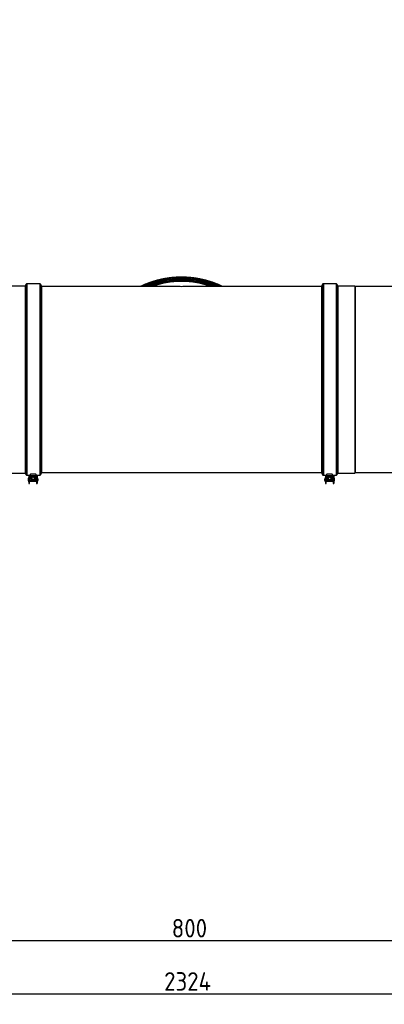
# Model space of a CAD drawing. Header units: millimetres. Extents: x 158 to 846, y 86 to 749.
# Tile 49 of 95: x 258 to 327, y 454 to 640. Entities that reach past the tile are written whole.
import ezdxf

# ---------------------------------------------------------------- set-up
doc = ezdxf.new("R2010")
doc.units = ezdxf.units.MM
doc.layers.add('1', color=7, linetype='CONTINUOUS', true_color=0xffffff)
doc.layers.add('TOP', color=7, linetype='CONTINUOUS', true_color=0xffffff)
doc.styles.add('iso-1', font='isocp.shx')
doc.dimstyles.get("Standard").update_dxf_attribs({"dimtxt": 0.18, "dimasz": 0.18, "dimexe": 0.18, "dimexo": 0.0625, "dimgap": 0.09, "dimtad": 0, "dimtih": 1, "dimtoh": 1, "dimdec": 4, "dimzin": 0, "dimdsep": 46, "dimtxsty": 'Standard', "dimcen": 0.09, "dimadec": 0, "dimazin": 0, "dimtfac": 1, "dimtdec": 4, "dimtofl": 0, "dimtmove": 0, "dimatfit": 3, "dimfxl": 1, "dimtolj": 1, "dimtzin": 0, "dimarcsym": 0})

# ---------------------------------------------------------------- blocks, each defined once
blk = doc.blocks.new('DimnDraft3D2')
at = {"layer": 'TOP', "color": 2, "linetype": 'Continuous', "transparency": 16777216}
for p, q in [((249.27, 488.61), (249.27, 464.52)), ((329.27, 488.61), (329.27, 464.52)), ((249.27, 466.52), (329.27, 466.52))]:
    blk.add_line(p, q, dxfattribs=at)
for points in [[(249.27, 466.52), (252.77, 466.98), (252.77, 466.06), (249.27, 466.52)], [(329.27, 466.52), (325.77, 466.06), (325.77, 466.98), (329.27, 466.52)]]:
    blk.add_solid(points, dxfattribs=at)
at = {"layer": 'TOP', "color": 2, "linetype": 'Continuous', "transparency": 16777216, "insert": (286.93, 467.09), "char_height": 3.5, "attachment_point": 7, "line_spacing_factor": 0.963855, "style": 'iso-1'}
blk.add_mtext('\\W01.000;\\fisocp.shx,bigfont.shx;800 ', dxfattribs=at)
blk = doc.blocks.new('DimnDraft3D4')
at = {"layer": 'TOP', "color": 2, "linetype": 'Continuous', "transparency": 16777216}
for p, q in [((173.07, 621.76), (173.07, 746.14)), ((405.52, 731.36), (405.52, 746.14)), ((405.52, 744.14), (173.07, 744.14))]:
    blk.add_line(p, q, dxfattribs=at)
for points in [[(173.07, 744.14), (176.57, 744.6), (176.57, 743.68), (173.07, 744.14)], [(405.52, 744.14), (402.02, 743.68), (402.02, 744.6), (405.52, 744.14)]]:
    blk.add_solid(points, dxfattribs=at)
at = {"layer": 'TOP', "color": 2, "linetype": 'Continuous', "transparency": 16777216, "insert": (285.73, 744.71), "char_height": 3.5, "attachment_point": 7, "line_spacing_factor": 0.963855, "style": 'iso-1'}
blk.add_mtext('\\W01.000;\\fisocp.shx,bigfont.shx;2325 ', dxfattribs=at)
blk = doc.blocks.new('DimnDraft3D5')
at = {"layer": 'TOP', "color": 2, "linetype": 'Continuous', "transparency": 16777216}
for p, q in [((173.07, 488.61), (173.07, 454.47)), ((405.47, 488.61), (405.47, 454.47)), ((173.07, 456.47), (405.47, 456.47))]:
    blk.add_line(p, q, dxfattribs=at)
for points in [[(173.07, 456.47), (176.57, 456.93), (176.57, 456.01), (173.07, 456.47)], [(405.47, 456.47), (401.97, 456.01), (401.97, 456.93), (405.47, 456.47)]]:
    blk.add_solid(points, dxfattribs=at)
at = {"layer": 'TOP', "color": 2, "linetype": 'Continuous', "transparency": 16777216, "insert": (285.5, 457.04), "char_height": 3.5, "attachment_point": 7, "line_spacing_factor": 0.963855, "style": 'iso-1'}
blk.add_mtext('\\W01.000;\\fisocp.shx,bigfont.shx;2324 ', dxfattribs=at)

msp = doc.modelspace()

# ---------------------------------------------------------------- linework, layer by layer
at = {"layer": '1', "color": 7, "linetype": 'Continuous'}
for p, q in [((259.267, 590.1), (255.453, 590.1)), ((259.44, 590.445), (259.267, 590.145)), ((259.267, 590.145), (259.267, 554.745)), ((262, 590.52), (259.57, 590.52)), ((262.317, 590.12), (262.13, 590.445)), ((262.317, 590.12), (262.317, 554.77)), ((287.86, 590.005), (262.349, 590.005)), ((315.209, 590.005), (289.698, 590.005)), ((315.429, 590.445), (315.256, 590.145)), ((315.256, 590.145), (315.256, 554.745)), ((317.988, 590.52), (315.559, 590.52)), ((318.306, 590.12), (318.118, 590.445)), ((318.306, 590.12), (318.306, 554.77)), ((321.494, 590.1), (318.306, 590.1)), ((321.589, 590.005), (321.494, 590.1)), ((321.494, 590.1), (321.494, 554.79)), ((329.267, 590.005), (321.589, 590.005)), ((321.589, 590.005), (321.589, 554.885)), ((255.453, 554.79), (259.267, 554.79)), ((259.267, 554.745), (259.44, 554.445)), ((259.57, 554.37), (260.253, 554.37)), ((259.978, 554.37), (259.978, 553.954)), ((259.978, 554.357), (260.078, 554.357)), ((260.078, 554.369), (260.078, 554.37)), ((260.078, 553.954), (260.078, 554.369)), ((260.153, 554.234), (260.153, 554.221)), ((260.502, 554.234), (260.153, 554.234)), ((260.153, 554.221), (260.487, 554.221)), ((260.153, 554.138), (260.153, 554.221)), ((260.153, 554.125), (260.153, 554.138)), ((260.497, 554.138), (260.153, 554.138)), ((260.153, 553.476), (260.153, 554.125)), ((260.153, 554.125), (260.483, 554.125)), ((260.253, 554.652), (260.253, 554.593)), ((260.253, 554.31), (260.253, 554.593)), ((261.253, 554.593), (260.253, 554.593)), ((260.253, 554.31), (261.253, 554.31)), ((260.714, 554.133), (260.436, 553.927)), ((260.489, 553.907), (260.72, 554.079)), ((261.032, 553.995), (260.714, 554.133)), ((260.714, 554.133), (260.72, 554.079)), ((260.72, 554.079), (260.985, 553.964)), ((261.353, 554.234), (260.999, 554.234)), ((261.353, 554.138), (261.01, 554.138)), ((261.015, 554.221), (261.353, 554.221)), ((261.024, 554.125), (261.353, 554.125)), ((261.253, 554.593), (261.253, 554.652)), ((261.253, 554.593), (261.253, 554.31)), ((261.253, 554.37), (262, 554.37)), ((261.353, 554.234), (261.353, 554.221)), ((261.353, 554.221), (261.353, 554.138)), ((261.353, 554.125), (261.353, 554.138)), ((261.353, 554.125), (261.353, 553.476)), ((261.428, 554.37), (261.428, 554.369)), ((261.428, 554.369), (261.428, 553.954)), ((261.428, 554.357), (261.528, 554.357)), ((261.528, 554.37), (261.528, 553.954)), ((262.13, 554.445), (262.317, 554.77)), ((262.349, 554.885), (315.209, 554.885)), ((315.256, 554.745), (315.429, 554.445)), ((315.559, 554.37), (316.242, 554.37)), ((315.967, 554.37), (315.967, 553.954)), ((315.967, 554.358), (316.067, 554.358)), ((316.067, 554.369), (316.067, 554.37)), ((316.067, 553.954), (316.067, 554.369)), ((316.142, 554.235), (316.142, 554.222)), ((316.491, 554.235), (316.142, 554.235)), ((316.142, 554.138), (316.142, 554.222)), ((316.142, 554.222), (316.476, 554.222)), ((316.486, 554.138), (316.142, 554.138)), ((316.142, 554.125), (316.142, 554.138)), ((316.142, 553.476), (316.142, 554.125)), ((316.142, 554.125), (316.471, 554.125)), ((316.242, 554.651), (316.242, 554.592)), ((316.242, 554.31), (316.242, 554.592)), ((317.242, 554.592), (316.242, 554.592)), ((316.242, 554.31), (317.242, 554.31)), ((316.702, 554.132), (316.424, 553.927)), ((316.477, 553.907), (316.709, 554.078)), ((316.702, 554.132), (316.709, 554.078)), ((317.02, 553.995), (316.702, 554.132)), ((316.709, 554.078), (316.974, 553.964)), ((317.342, 554.235), (316.987, 554.235)), ((317.342, 554.138), (316.998, 554.138)), ((317.003, 554.222), (317.342, 554.222)), ((317.013, 554.125), (317.342, 554.125)), ((317.242, 554.592), (317.242, 554.651)), ((317.242, 554.592), (317.242, 554.31)), ((317.242, 554.37), (317.988, 554.37)), ((317.342, 554.235), (317.342, 554.222)), ((317.342, 554.222), (317.342, 554.138)), ((317.342, 554.125), (317.342, 554.138)), ((317.342, 554.125), (317.342, 553.476)), ((317.417, 554.37), (317.417, 554.369)), ((317.417, 554.369), (317.417, 553.954)), ((317.417, 554.358), (317.517, 554.358)), ((317.517, 554.37), (317.517, 553.954)), ((318.118, 554.445), (318.306, 554.77)), ((318.306, 554.79), (321.494, 554.79)), ((321.494, 554.79), (321.589, 554.885)), ((321.589, 554.885), (329.267, 554.885)), ((259.803, 553.661), (259.978, 553.661)), ((259.803, 553.661), (259.803, 553.642)), ((259.803, 553.642), (259.978, 553.642)), ((259.803, 553.642), (259.803, 553.492)), ((259.853, 553.835), (259.853, 553.822)), ((259.978, 553.835), (259.853, 553.835)), ((259.853, 553.822), (259.853, 553.661)), ((259.853, 553.822), (259.978, 553.822)), ((260.078, 553.976), (259.978, 553.976)), ((260.078, 553.954), (259.978, 553.954)), ((259.978, 553.954), (259.978, 553.247)), ((259.978, 553.152), (259.978, 553.247)), ((259.978, 553.152), (260.078, 553.152)), ((259.978, 553.152), (259.978, 552.838)), ((259.978, 552.838), (260.078, 552.838)), ((260.078, 553.247), (260.078, 553.954)), ((260.153, 553.835), (260.078, 553.835)), ((260.078, 553.822), (260.153, 553.822)), ((260.103, 553.572), (260.078, 553.572)), ((260.153, 553.462), (260.078, 553.462)), ((260.078, 553.442), (260.153, 553.442)), ((260.078, 553.247), (260.078, 553.152)), ((260.153, 553.243), (260.078, 553.243)), ((260.078, 552.838), (260.078, 553.152)), ((260.153, 553.242), (260.153, 553.476)), ((260.153, 553.242), (261.353, 553.242)), ((260.353, 553.831), (260.353, 553.791)), ((260.436, 553.927), (260.475, 553.584)), ((260.436, 553.927), (260.489, 553.907)), ((260.522, 553.621), (260.475, 553.584)), ((260.475, 553.584), (260.793, 553.446)), ((260.522, 553.621), (260.489, 553.907)), ((260.491, 553.909), (260.522, 553.64)), ((260.522, 553.64), (260.786, 553.526)), ((260.522, 553.621), (260.522, 553.64)), ((260.786, 553.507), (260.522, 553.621)), ((260.786, 553.526), (261.016, 553.696)), ((261.018, 553.678), (260.786, 553.507)), ((260.786, 553.507), (260.786, 553.526)), ((260.793, 553.446), (260.786, 553.507)), ((260.793, 553.446), (261.071, 553.652)), ((261.032, 553.995), (260.985, 553.964)), ((260.985, 553.964), (261.018, 553.678)), ((261.071, 553.652), (261.018, 553.678)), ((261.071, 553.652), (261.032, 553.995)), ((261.153, 553.791), (261.153, 553.831)), ((261.428, 553.835), (261.353, 553.835)), ((261.353, 553.822), (261.428, 553.822)), ((261.353, 553.242), (261.353, 553.476)), ((261.428, 553.462), (261.353, 553.462)), ((261.353, 553.442), (261.428, 553.442)), ((261.428, 553.243), (261.353, 553.243)), ((261.428, 553.572), (261.403, 553.572)), ((261.528, 553.976), (261.428, 553.976)), ((261.528, 553.954), (261.428, 553.954)), ((261.428, 553.954), (261.428, 553.247)), ((261.428, 553.152), (261.428, 553.247)), ((261.428, 553.152), (261.528, 553.152)), ((261.428, 553.152), (261.428, 552.838)), ((261.428, 552.838), (261.528, 552.838)), ((261.528, 553.954), (261.528, 553.247)), ((261.653, 553.835), (261.528, 553.835)), ((261.528, 553.822), (261.653, 553.822)), ((261.703, 553.661), (261.528, 553.661)), ((261.703, 553.642), (261.528, 553.642)), ((261.528, 553.152), (261.528, 553.247)), ((261.528, 553.152), (261.528, 552.838)), ((261.653, 553.822), (261.653, 553.835)), ((261.653, 553.661), (261.653, 553.822)), ((261.703, 553.642), (261.703, 553.661)), ((261.703, 553.492), (261.703, 553.642)), ((315.792, 553.661), (315.967, 553.661)), ((315.792, 553.661), (315.792, 553.642)), ((315.792, 553.642), (315.967, 553.642)), ((315.792, 553.642), (315.792, 553.492)), ((315.842, 553.835), (315.842, 553.823)), ((315.967, 553.835), (315.842, 553.835)), ((315.842, 553.823), (315.967, 553.823)), ((315.842, 553.823), (315.842, 553.661)), ((316.067, 553.976), (315.967, 553.976)), ((315.967, 553.954), (315.967, 553.246)), ((316.067, 553.954), (315.967, 553.954)), ((315.967, 553.151), (315.967, 553.246)), ((315.967, 553.151), (316.067, 553.151)), ((315.967, 553.151), (315.967, 552.838)), ((315.967, 552.838), (316.067, 552.838)), ((316.067, 553.246), (316.067, 553.954)), ((316.142, 553.835), (316.067, 553.835)), ((316.067, 553.823), (316.142, 553.823)), ((316.092, 553.573), (316.067, 553.573)), ((316.142, 553.462), (316.067, 553.462)), ((316.067, 553.442), (316.142, 553.442)), ((316.067, 553.246), (316.067, 553.151)), ((316.142, 553.243), (316.067, 553.243)), ((316.067, 552.838), (316.067, 553.151)), ((316.142, 553.242), (316.142, 553.476)), ((316.142, 553.242), (317.342, 553.242)), ((316.342, 553.831), (316.342, 553.791)), ((316.424, 553.927), (316.464, 553.583)), ((316.424, 553.927), (316.477, 553.907)), ((316.51, 553.621), (316.464, 553.583)), ((316.464, 553.583), (316.781, 553.446)), ((316.51, 553.621), (316.477, 553.907)), ((316.479, 553.908), (316.51, 553.64)), ((316.51, 553.64), (316.775, 553.525)), ((316.51, 553.621), (316.51, 553.64)), ((316.775, 553.506), (316.51, 553.621)), ((316.775, 553.525), (317.005, 553.695)), ((317.007, 553.678), (316.775, 553.506)), ((316.775, 553.506), (316.775, 553.525)), ((316.781, 553.446), (316.775, 553.506)), ((316.781, 553.446), (317.06, 553.651)), ((317.02, 553.995), (316.974, 553.964)), ((316.974, 553.964), (317.007, 553.678)), ((317.06, 553.651), (317.007, 553.678)), ((317.06, 553.651), (317.02, 553.995)), ((317.142, 553.791), (317.142, 553.831)), ((317.417, 553.835), (317.342, 553.835)), ((317.342, 553.823), (317.417, 553.823)), ((317.342, 553.242), (317.342, 553.476)), ((317.417, 553.462), (317.342, 553.462)), ((317.342, 553.442), (317.417, 553.442)), ((317.417, 553.243), (317.342, 553.243)), ((317.417, 553.573), (317.392, 553.573)), ((317.517, 553.976), (317.417, 553.976)), ((317.517, 553.954), (317.417, 553.954)), ((317.417, 553.954), (317.417, 553.246)), ((317.417, 553.151), (317.417, 553.246)), ((317.417, 553.151), (317.517, 553.151)), ((317.417, 553.151), (317.417, 552.838)), ((317.417, 552.838), (317.517, 552.838)), ((317.517, 553.954), (317.517, 553.246)), ((317.642, 553.835), (317.517, 553.835)), ((317.517, 553.823), (317.642, 553.823)), ((317.692, 553.661), (317.517, 553.661)), ((317.692, 553.642), (317.517, 553.642)), ((317.517, 553.151), (317.517, 553.246)), ((317.517, 553.151), (317.517, 552.838)), ((317.642, 553.823), (317.642, 553.835)), ((317.642, 553.661), (317.642, 553.823)), ((317.692, 553.642), (317.692, 553.661)), ((317.692, 553.492), (317.692, 553.642))]:
    msp.add_line(p, q, dxfattribs=at)
at = {"layer": '1', "color": 252, "linetype": 'Continuous'}
for p, q in [((259.44, 590.445), (259.44, 554.445)), ((259.57, 590.52), (259.57, 554.37)), ((262, 590.52), (262, 554.37)), ((262.13, 590.445), (262.13, 554.445)), ((262.349, 590.005), (262.349, 554.885)), ((315.209, 590.005), (315.209, 554.885)), ((315.429, 590.445), (315.429, 554.445)), ((315.559, 590.52), (315.559, 554.37)), ((317.988, 590.52), (317.988, 554.37)), ((318.118, 590.445), (318.118, 554.445)), ((260.078, 553.247), (259.978, 553.247)), ((260.103, 553.572), (260.153, 553.572)), ((260.153, 553.476), (260.508, 553.476)), ((260.999, 553.476), (261.353, 553.476)), ((261.353, 553.572), (261.403, 553.572)), ((261.528, 553.247), (261.428, 553.247)), ((316.067, 553.246), (315.967, 553.246)), ((316.092, 553.573), (316.142, 553.573)), ((316.142, 553.476), (316.495, 553.476)), ((316.988, 553.476), (317.342, 553.476)), ((317.342, 553.573), (317.392, 553.573)), ((317.517, 553.246), (317.417, 553.246))]:
    msp.add_line(p, q, dxfattribs=at)
at = {"layer": '1', "color": 7, "linetype": 'Continuous'}
for centre, start, end in [((259.57, 590.37), 90, 150), ((262, 590.37), 30, 90), ((315.559, 590.37), 90, 150), ((317.988, 590.37), 30, 90), ((259.57, 554.52), 210, 270), ((262, 554.52), 270, 330), ((315.559, 554.52), 210, 270), ((317.988, 554.52), 270, 330)]:
    msp.add_arc(centre, 0.15, start, end, dxfattribs=at)
at = {"layer": '1', "color": 7, "linetype": 'Continuous', "extrusion": (0, 0, -1)}
for centre, start, end in [((-262.349, 590.105), 270, 288.53232), ((-315.209, 590.105), 242.19035, 270), ((-262.349, 554.785), 71.46768, 90), ((-315.209, 554.785), 90, 117.80965)]:
    msp.add_arc(centre, 0.1, start, end, dxfattribs=at)
at = {"layer": '1', "color": 252, "linetype": 'Continuous'}
for centre, major_axis, start_param, end_param in [((288.779, 573.806), (-17.995, 0), 4.2646139, 5.1601641), ((288.779, 573.773), (-17.995, 0), 4.2689335, 5.1558444), ((288.779, 573.766), (-17.906, 0), 4.2805182, 5.1442598), ((288.779, 573.762), (-17.715, 0), 4.30516, 5.1196179), ((288.779, 573.757), (-17.655, 0), 4.3137012, 5.1110767)]:
    msp.add_ellipse(centre, major_axis=major_axis, ratio=0.9986295, start_param=start_param, end_param=end_param, dxfattribs=at)
at = {"layer": '1', "color": 7, "linetype": 'Continuous'}
for centre, major_axis, ratio, start_param, end_param in [((288.779, 573.579), (-17.655, 0), 0.9986295, 4.3405029, 5.084275), ((288.779, 573.574), (-17.56, 0), 0.9986295, 4.3555237, 5.0692543), ((288.779, 573.413), (-17.56, 0), 0.9986295, 4.3828163, 5.0419617), ((288.779, 573.413), (17.56, 0), 0.9986295, 1.5707963, 1.9004672), ((288.779, 572.445), (-12.738, 12.738), 0.9489646, 5.4716072, 5.5239834), ((288.779, 573.413), (17.56, 0), 0.9986295, 1.2411255, 1.5707964), ((288.779, 572.445), (12.738, 12.738), 0.9489646, 0.7592019, 0.8115781), ((260.753, 553.831), (-0.4, 0), 0.9979402, 3.1415932, 6.2831853), ((316.742, 553.831), (-0.4, 0), 0.9979105, 3.1415915, 6.2831853), ((260.053, 553.492), (-0.25, 0), 0.9979402, 0, 1.2660863), ((261.453, 553.492), (0.25, 0), 0.9979402, 5.017099, 6.2831853), ((316.042, 553.492), (-0.25, 0), 0.9979105, 0, 1.2660853), ((317.442, 553.492), (0.25, 0), 0.9979105, 5.0171, 6.2831853)]:
    msp.add_ellipse(centre, major_axis=major_axis, ratio=ratio, start_param=start_param, end_param=end_param, dxfattribs=at)
for centre, major_axis, ratio in [((260.753, 553.791), (0.4, 0), 0.9979402), ((260.753, 553.79), (-0.375, 0), 0.9979402), ((316.742, 553.791), (0.4, 0), 0.9979105), ((316.742, 553.789), (-0.375, 0), 0.9979105)]:
    msp.add_ellipse(centre, major_axis=major_axis, ratio=ratio, dxfattribs=at)
for points, knots in [([(296.571, 590.005), (296.562, 590.009), (296.509, 590.034), (296.413, 590.08), (296.282, 590.141), (296.151, 590.2), (296.018, 590.259), (295.886, 590.316), (295.753, 590.373), (295.619, 590.428), (295.485, 590.483), (295.351, 590.536), (295.216, 590.588), (295.081, 590.639), (294.945, 590.689), (294.809, 590.738), (294.672, 590.786), (294.535, 590.833), (294.398, 590.879), (294.261, 590.923), (294.123, 590.967), (293.984, 591.009), (293.846, 591.05), (293.707, 591.09), (293.568, 591.129), (293.428, 591.167), (293.288, 591.204), (293.148, 591.239), (293.008, 591.274), (292.867, 591.307), (292.726, 591.34), (292.585, 591.371), (292.443, 591.401), (292.301, 591.43), (292.16, 591.457), (292.017, 591.484), (291.875, 591.509), (291.732, 591.534), (291.59, 591.557), (291.447, 591.579), (291.304, 591.599), (291.16, 591.619), (291.017, 591.638), (290.873, 591.655), (290.73, 591.671), (290.586, 591.686), (290.442, 591.7), (290.298, 591.713), (290.154, 591.725), (290.009, 591.735), (289.865, 591.744), (289.721, 591.753), (289.576, 591.76), (289.432, 591.765), (289.287, 591.77), (289.142, 591.774), (288.998, 591.776), (288.853, 591.777), (288.709, 591.777), (288.564, 591.776), (288.419, 591.774), (288.275, 591.77), (288.13, 591.766), (287.986, 591.76), (287.841, 591.753), (287.697, 591.745), (287.552, 591.735), (287.408, 591.725), (287.264, 591.713), (287.12, 591.701), (286.976, 591.687), (286.832, 591.672), (286.688, 591.656), (286.545, 591.638), (286.401, 591.62), (286.258, 591.6), (286.115, 591.579), (285.972, 591.557), (285.829, 591.534), (285.687, 591.51), (285.544, 591.485), (285.402, 591.458), (285.26, 591.43), (285.119, 591.401), (284.977, 591.372), (284.836, 591.34), (284.695, 591.308), (284.554, 591.275), (284.414, 591.24), (284.273, 591.205), (284.134, 591.168), (283.994, 591.13), (283.855, 591.091), (283.716, 591.051), (283.577, 591.01), (283.439, 590.968), (283.301, 590.924), (283.163, 590.88), (283.026, 590.834), (282.889, 590.787), (282.753, 590.74), (282.617, 590.691), (282.481, 590.641), (282.346, 590.59), (282.211, 590.537), (282.076, 590.484), (281.942, 590.43), (281.809, 590.374), (281.676, 590.318), (281.543, 590.26), (281.411, 590.202), (281.279, 590.142), (281.148, 590.081), (281.051, 590.035), (280.997, 590.01), (280.987, 590.005)], [0, 0, 0, 0, 0.0018249, 0.0107988, 0.0197727, 0.0287466, 0.0377205, 0.0466945, 0.0556684, 0.0646423, 0.0736162, 0.0825901, 0.0915641, 0.100538, 0.1095119, 0.1184858, 0.1274597, 0.1364337, 0.1454076, 0.1543815, 0.1633555, 0.1723294, 0.1813033, 0.1902772, 0.1992512, 0.2082251, 0.217199, 0.226173, 0.2351469, 0.2441208, 0.2530948, 0.2620687, 0.2710426, 0.2800166, 0.2889905, 0.2979644, 0.3069384, 0.3159123, 0.3248862, 0.3338602, 0.3428341, 0.3518081, 0.360782, 0.3697559, 0.3787299, 0.3877038, 0.3966778, 0.4056517, 0.4146256, 0.4235996, 0.4325735, 0.4415475, 0.4505214, 0.4594953, 0.4684693, 0.4774432, 0.4864172, 0.4953911, 0.5043651, 0.513339, 0.5223129, 0.5312869, 0.5402608, 0.5492348, 0.5582087, 0.5671826, 0.5761566, 0.5851305, 0.5941045, 0.6030784, 0.6120523, 0.6210263, 0.6300002, 0.6389742, 0.6479481, 0.656922, 0.665896, 0.6748699, 0.6838439, 0.6928178, 0.7017917, 0.7107657, 0.7197396, 0.7287136, 0.7376875, 0.7466614, 0.7556354, 0.7646093, 0.7735832, 0.7825572, 0.7915311, 0.800505, 0.809479, 0.8184529, 0.8274268, 0.8364008, 0.8453747, 0.8543486, 0.8633225, 0.8722965, 0.8812704, 0.8902443, 0.8992182, 0.9081922, 0.9171661, 0.92614, 0.9351139, 0.9440879, 0.9530618, 0.9620357, 0.9710096, 0.9799835, 0.9889574, 0.9979314, 1, 1, 1, 1]), ([(260.413, 554.132), (260.455, 554.198), (260.538, 554.27), (260.639, 554.303), (260.667, 554.309)], [0, 0, 0, 0, 0.7316979, 1, 1, 1, 1]), ([(260.416, 554.139), (260.458, 554.205), (260.539, 554.274), (260.637, 554.305), (260.66, 554.311)], [0, 0, 0, 0, 0.7698871, 1, 1, 1, 1]), ([(260.429, 554.134), (260.454, 554.168), (260.542, 554.256), (260.745, 554.323), (260.951, 554.261), (261.042, 554.175), (261.068, 554.142)], [0, 0, 0, 0, 0.1721531, 0.5009587, 0.8297643, 1, 1, 1, 1]), ([(260.431, 554.14), (260.457, 554.175), (260.547, 554.263), (260.753, 554.326), (260.959, 554.26), (261.049, 554.171), (261.075, 554.135)], [0, 0, 0, 0, 0.1758097, 0.5008565, 0.8259032, 1, 1, 1, 1]), ([(260.446, 554.136), (260.45, 554.141), (260.508, 554.206), (260.662, 554.293), (260.894, 554.271), (261.012, 554.185), (261.052, 554.14)], [0, 0, 0, 0, 0.0304656, 0.3843442, 0.7382227, 1, 1, 1, 1]), ([(260.448, 554.141), (260.453, 554.148), (260.513, 554.213), (260.67, 554.298), (260.903, 554.271), (261.02, 554.182), (261.06, 554.134)], [0, 0, 0, 0, 0.0361328, 0.3855926, 0.7350524, 1, 1, 1, 1]), ([(260.82, 554.312), (260.821, 554.311), (260.902, 554.297), (261.001, 554.244), (261.068, 554.163), (261.082, 554.143)], [0, 0, 0, 0, 0.0114853, 0.7763571, 1, 1, 1, 1]), ([(260.843, 554.31), (260.918, 554.292), (261.011, 554.239), (261.075, 554.158), (261.088, 554.137)], [0, 0, 0, 0, 0.7548716, 1, 1, 1, 1]), ([(316.402, 554.132), (316.443, 554.198), (316.525, 554.27), (316.627, 554.303), (316.654, 554.309)], [0, 0, 0, 0, 0.7352856, 1, 1, 1, 1]), ([(316.404, 554.139), (316.446, 554.205), (316.527, 554.273), (316.624, 554.305), (316.647, 554.31)], [0, 0, 0, 0, 0.7743891, 1, 1, 1, 1]), ([(316.417, 554.134), (316.442, 554.168), (316.53, 554.256), (316.733, 554.323), (316.939, 554.261), (317.03, 554.175), (317.056, 554.142)], [0, 0, 0, 0, 0.1725456, 0.5010494, 0.8295532, 1, 1, 1, 1]), ([(316.419, 554.14), (316.445, 554.175), (316.535, 554.263), (316.742, 554.326), (316.947, 554.26), (317.038, 554.171), (317.064, 554.135)], [0, 0, 0, 0, 0.1761623, 0.5008553, 0.8255484, 1, 1, 1, 1]), ([(316.434, 554.135), (316.439, 554.141), (316.497, 554.206), (316.651, 554.293), (316.883, 554.271), (317, 554.185), (317.041, 554.14)], [0, 0, 0, 0, 0.0308482, 0.384587, 0.7383258, 1, 1, 1, 1]), ([(316.436, 554.141), (316.442, 554.148), (316.502, 554.213), (316.659, 554.298), (316.892, 554.271), (317.009, 554.182), (317.048, 554.134)], [0, 0, 0, 0, 0.036501, 0.3857565, 0.735012, 1, 1, 1, 1]), ([(316.81, 554.312), (316.811, 554.311), (316.891, 554.297), (316.99, 554.245), (317.057, 554.163), (317.071, 554.143)], [0, 0, 0, 0, 0.0059578, 0.7737805, 1, 1, 1, 1]), ([(316.833, 554.31), (316.908, 554.292), (317, 554.239), (317.063, 554.158), (317.077, 554.137)], [0, 0, 0, 0, 0.7525534, 1, 1, 1, 1]), ([(260.153, 553.519), (260.153, 553.52), (260.153, 553.521), (260.153, 553.529), (260.15, 553.544), (260.138, 553.56), (260.123, 553.57), (260.11, 553.572), (260.103, 553.572)], [0, 0, 0, 0, 0.1239038, 0.2497172, 0.495007, 0.6298113, 0.8144971, 1, 1, 1, 1]), ([(261.353, 553.519), (261.353, 553.52), (261.353, 553.521), (261.354, 553.529), (261.358, 553.547), (261.374, 553.564), (261.39, 553.571), (261.399, 553.572), (261.403, 553.572)], [0, 0, 0, 0, 0.1241524, 0.2502219, 0.4959656, 0.7463819, 0.8745189, 1, 1, 1, 1]), ([(316.142, 553.52), (316.142, 553.521), (316.142, 553.522), (316.142, 553.53), (316.138, 553.544), (316.127, 553.56), (316.112, 553.571), (316.098, 553.572), (316.092, 553.573)], [0, 0, 0, 0, 0.1239038, 0.2497172, 0.495007, 0.6298113, 0.8144971, 1, 1, 1, 1]), ([(317.342, 553.52), (317.342, 553.521), (317.342, 553.522), (317.342, 553.53), (317.346, 553.548), (317.362, 553.565), (317.378, 553.572), (317.387, 553.573), (317.392, 553.573)], [0, 0, 0, 0, 0.1241524, 0.2502219, 0.4959656, 0.7463819, 0.8745189, 1, 1, 1, 1])]:
    msp.add_open_spline(points, degree=3, knots=knots, dxfattribs=at)

# ---------------------------------------------------------------- dimensions: what is measured, and where the dimension line sits
at = {"layer": 'TOP', "color": 2, "linetype": 'Continuous', "lineweight": -3}
for base, p1, p2, text, override, picture, middle in [((173.067, 744.14), (405.517, 731.359), (173.067, 621.759), '\\C2;2325', {"dimtxt": 3.5, "dimasz": 3.5, "dimexe": 2, "dimexo": 0, "dimgap": 1.75, "dimtad": 1, "dimtih": 0, "dimdec": 0, "dimzin": 8, "dimtxsty": 'iso-1', "dimsah": 1, "dimclrd": 2, "dimclre": 2, "dimclrt": 2, "dimtm": -0.003937, "dimtdec": 2, "dimtofl": 1, "dimtmove": 0}, 'DimnDraft3D4', (289.292, 744.14)), ((405.467, 456.47), (173.067, 488.609), (405.467, 488.609), '\\C2;2324', {"dimtxt": 3.5, "dimasz": 3.5, "dimexe": 2, "dimexo": 0, "dimgap": 1.75, "dimtad": 1, "dimtih": 0, "dimdec": 2, "dimzin": 8, "dimtxsty": 'iso-1', "dimsah": 1, "dimclrd": 2, "dimclre": 2, "dimclrt": 2, "dimtm": -0.003937, "dimtdec": 2, "dimtofl": 1, "dimtmove": 0}, 'DimnDraft3D5', (289.267, 456.47)), ((329.267, 466.522), (249.267, 488.609), (329.267, 488.609), '\\C2;800', {"dimtxt": 3.5, "dimasz": 3.5, "dimexe": 2, "dimexo": 0, "dimgap": 1.75, "dimtad": 1, "dimtih": 0, "dimdec": 2, "dimzin": 8, "dimtxsty": 'iso-1', "dimsah": 1, "dimclrd": 2, "dimclre": 2, "dimclrt": 2, "dimtm": -0.003937, "dimtdec": 2, "dimtofl": 1, "dimtmove": 0}, 'DimnDraft3D2', (289.267, 466.522))]:
    dim = msp.add_linear_dim(base=base, p1=p1, p2=p2, text=text, dimstyle='Standard', override=override, dxfattribs=at)
    dim.commit()
    dim.dimension.update_dxf_attribs({"geometry": picture, "text_midpoint": middle, "dimtype": 160})

doc.saveas('drawing.dxf')
